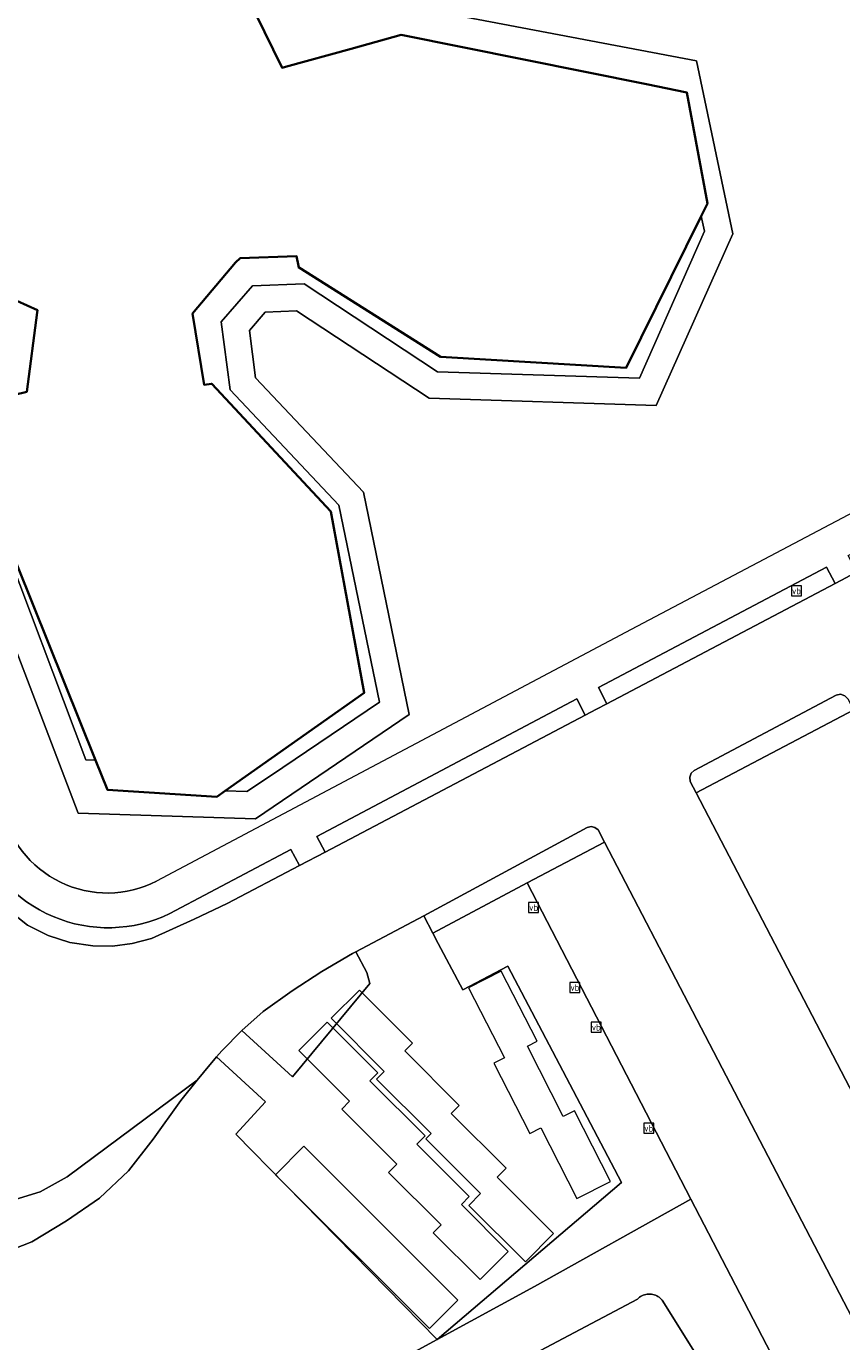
# Model space of a CAD drawing. Header units: metres. Extents: x 108651 to 109770, y 520801 to 521818.
# Tile 25 of 66: x 109047 to 109093, y 521134 to 521208. Entities that reach past the tile are written whole.
import ezdxf
from ezdxf.enums import TextEntityAlignment as Align

# ---------------------------------------------------------------- set-up
doc = ezdxf.new("R2010")
doc.units = ezdxf.units.M
for name, color, linetype, lineweight in [('B-WE-GR-BEPLANTING_CULTUUR_BODEMBEDEKKER-GV', 253, 'Continuous', 18), ('B-WE-GR-BEPLANTING_CULTUUR_HEESTERS-GV', 253, 'Continuous', 18), ('B-WE-IE-MEUBILAIR_WEGMEUBILAIR-S', 253, 'Continuous', 25), ('B-WE-OG-BEBOUWING-GV', 253, 'Continuous', 35), ('B-WE-OG-BEBOUWING_OVERBOUWING-GV', 253, 'Continuous', 18), ('B-WE-OG-TERREIN_CULTUURSCHEIDING-GV', 253, 'Continuous', 18), ('B-WE-OG-WATER_SLOOT-GV', 253, 'Continuous', 18), ('B-WE-VH-KANTVERHARDING-G', 253, 'Continuous', 18), ('B-WE-VH-VERHARDING_ASFALT-GV', 253, 'Continuous', 18), ('B-WE-VH-VERHARDING_BETONSTRAATSTEEN-A-200', 253, 'Continuous', 18), ('B-WE-VH-VERHARDING_BETONSTRAATSTEEN-GV', 253, 'Continuous', 18), ('B-WE-VH-VERHARDING_STRAATBAKSTEEN-GV', 253, 'Continuous', 18)]:
    doc.layers.add(name, color=color, linetype=linetype, lineweight=lineweight)
doc.styles.add('NLCS-ISO', font='NLCS-ISO.ttf')

# ---------------------------------------------------------------- blocks, each defined once
blk = doc.blocks.new('SIE-WEG_VERKEERSBORD-SO')
at = {"color": 0, "linetype": 'ByBlock', "lineweight": 18}
blk.add_lwpolyline([(-1.125, -1.125), (1.125, -1.125), (1.125, 1.125), (-1.125, 1.125)], close=True, dxfattribs=at)
at = {"color": 0, "linetype": 'ByBlock', "lineweight": 18, "style": 'NLCS-ISO'}
blk.add_text('vb', height=1.5, dxfattribs=at).set_placement((0, 0), align=Align.MIDDLE_CENTER)

msp = doc.modelspace()

# ---------------------------------------------------------------- hatches: boundary and pattern name
at = {"layer": 'B-WE-VH-VERHARDING_BETONSTRAATSTEEN-A-200'}
h = msp.add_hatch(dxfattribs=at)
h.set_pattern_fill('AVH-BSS_KEIFORMAAT_ELLEBOOG-SO', color=256, scale=0.2, angle=28, pattern_type=2)
h.set_pattern_definition([(28, (0, 0), (0.086829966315, 0.284008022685), [0.63, -0.21]), (298, (-0.19718, 0.37084), (0.086829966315, 0.284008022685), [0.63, -0.21])])
edge = h.paths.add_edge_path()
edge.add_line((109084.404, 521238.311), (109087.988, 521231.311))
edge.add_line((109087.988, 521231.311), (109090.308, 521226.825))
edge.add_line((109090.308, 521226.825), (109092.119, 521223.327))
edge.add_line((109092.119, 521223.327), (109093.653, 521220.373))
edge.add_line((109093.653, 521220.373), (109095.458, 521216.912))
edge.add_line((109095.458, 521216.912), (109098.209, 521211.64))
edge.add_line((109098.209, 521211.64), (109103.398, 521201.753))
edge.add_line((109103.398, 521201.753), (109106.449, 521195.941))
edge.add_line((109106.449, 521195.941), (109106.837, 521195.04))
edge.add_line((109106.837, 521195.04), (109107.496, 521194.153))
edge.add_line((109107.496, 521194.153), (109107.617, 521194.017))
edge.add_arc((109112.61, 521198.438), 6.669, 221.52273, 281.77788)
edge.add_line((109113.971, 521191.91), (109114.667, 521192.211))
edge.add_line((109114.667, 521192.211), (109113.935, 521192.052))
edge.add_line((109113.935, 521192.052), (109113.315, 521191.988))
edge.add_line((109113.315, 521191.988), (109112.693, 521191.983))
edge.add_line((109112.693, 521191.983), (109112.073, 521192.038))
edge.add_line((109112.073, 521192.038), (109111.454, 521192.153))
edge.add_line((109111.454, 521192.153), (109110.848, 521192.327))
edge.add_line((109110.848, 521192.327), (109110.263, 521192.558))
edge.add_line((109110.263, 521192.558), (109109.702, 521192.844))
edge.add_arc((109111.194, 521195.766), 3.281, 231.93518, 242.95078, ccw=False)
edge.add_arc((109112.143, 521196.978), 4.82, 210.2887, 231.93518, ccw=False)
edge.add_line((109107.981, 521194.547), (109107.777, 521194.891))
edge.add_line((109107.777, 521194.891), (109107.046, 521196.284))
edge.add_line((109107.046, 521196.284), (109101.575, 521206.785))
edge.add_line((109101.575, 521206.785), (109099.032, 521211.721))
edge.add_line((109099.032, 521211.721), (109097.672, 521214.314))
edge.add_line((109097.672, 521214.314), (109094.731, 521219.918))
edge.add_line((109094.731, 521219.918), (109092.973, 521223.273))
edge.add_line((109092.973, 521223.273), (109091.057, 521226.926))
edge.add_line((109091.057, 521226.926), (109089.525, 521229.823))
edge.add_line((109089.525, 521229.823), (109088.951, 521230.774))
edge.add_line((109088.951, 521230.774), (109084.404, 521238.311))

# ---------------------------------------------------------------- linework, layer by layer
at = {"layer": 'B-WE-GR-BEPLANTING_CULTUUR_BODEMBEDEKKER-GV', "flags": 128}
for points in [[(109058.668, 521165.168), (109059.886, 521165.137), (109061.222, 521166.009), (109067.356, 521170.157), (109065.064, 521181.27), (109058.936, 521187.77), (109058.444, 521191.596), (109060.205, 521193.633), (109063.109, 521193.75), (109070.635, 521188.786), (109082.006, 521188.428), (109085.666, 521196.718), (109085.491, 521197.559), (109081.265, 521189.015), (109070.798, 521189.627), (109062.802, 521194.675), (109062.788, 521194.753), (109062.691, 521195.301), (109059.507, 521195.186), (109059.252, 521194.942), (109056.816, 521192.065), (109057.474, 521188.058), (109057.892, 521188.108), (109057.911, 521188.11), (109064.611, 521180.908), (109066.5, 521170.696)], [(109046.771, 521187.277), (109046.572, 521187.299), (109045.805, 521180.134), (109050.817, 521166.909), (109051.357, 521166.892), (109046.063, 521180.081)]]:
    msp.add_lwpolyline(points, close=True, dxfattribs=at)
at = {"layer": 'B-WE-GR-BEPLANTING_CULTUUR_HEESTERS-GV', "flags": 128}
for points in [[(109093.042, 521176.855), (109092.543, 521177.769), (109079.707, 521170.991), (109080.178, 521170.071)], [(109085.21, 521165.055), (109094.086, 521169.728), (109093.77, 521170.337), (109093.591, 521170.527), (109093.344, 521170.608), (109093.09, 521170.554), (109085.089, 521166.319), (109084.919, 521166.156), (109084.842, 521165.933), (109084.875, 521165.699)], [(109064.291, 521161.715), (109078.957, 521169.428), (109078.477, 521170.351), (109063.824, 521162.585)], [(109075.684, 521159.972), (109080.036, 521162.278), (109079.68, 521162.963), (109079.503, 521163.107), (109079.28, 521163.158), (109079.057, 521163.104), (109069.856, 521158.114), (109070.362, 521157.152)], [(109066.029, 521156.1), (109065.841, 521156.001), (109064.118, 521154.981), (109062.441, 521153.888), (109060.811, 521152.725), (109059.604, 521151.665), (109062.458, 521149.039), (109066.815, 521154.315), (109066.646, 521154.928)]]:
    msp.add_lwpolyline(points, close=True, dxfattribs=at)
at = {"layer": 'B-WE-GR-BEPLANTING_CULTUUR_HEESTERS-GV'}
msp.add_lwpolyline([(109055.547, 521158.251, -0.455464), (109044.515, 521162.938)], format="xyb", dxfattribs=at)
at = {"layer": 'B-WE-GR-BEPLANTING_CULTUUR_HEESTERS-GV', "flags": 128}
msp.add_lwpolyline([(109046.411, 521158.479), (109047.524, 521157.602), (109048.681, 521157.015), (109049.917, 521156.618), (109051.2, 521156.421), (109052.318, 521156.417), (109053.427, 521156.555), (109054.509, 521156.834), (109056.912, 521157.926), (109058.774, 521158.817), (109062.846, 521160.955), (109062.357, 521161.858), (109055.547, 521158.251)], dxfattribs=at)
at = {"layer": 'B-WE-OG-BEBOUWING-GV', "flags": 128}
for points in [[(109046.063, 521180.081), (109051.357, 521166.892), (109052.027, 521165.223), (109058.194, 521164.833), (109058.668, 521165.168), (109066.5, 521170.696), (109064.611, 521180.908), (109057.911, 521188.11), (109057.892, 521188.108), (109057.474, 521188.058), (109056.816, 521192.065), (109059.252, 521194.942), (109059.507, 521195.186), (109062.691, 521195.301), (109062.788, 521194.753), (109062.802, 521194.675), (109070.798, 521189.627), (109081.265, 521189.015), (109085.491, 521197.559), (109085.842, 521198.269), (109084.674, 521204.534), (109082.411, 521204.989), (109068.589, 521207.769), (109065.756, 521206.991), (109062.064, 521205.978), (109061.872, 521205.925), (109059.368, 521211.036)], [(109046.913, 521192.789), (109048.086, 521192.263), (109048.068, 521192.128), (109047.483, 521187.66), (109046.792, 521187.489)]]:
    msp.add_lwpolyline(points, dxfattribs=at)
at = {"layer": 'B-WE-OG-BEBOUWING_OVERBOUWING-GV', "flags": 128}
for points in [[(109075.698, 521150.772), (109076.243, 521151.049), (109074.225, 521155.007), (109072.381, 521154.066), (109074.399, 521150.109), (109073.81, 521149.809), (109075.831, 521145.846), (109076.452, 521146.162), (109078.482, 521142.182), (109080.376, 521143.148), (109078.346, 521147.128), (109077.719, 521146.808)], [(109071.4, 521146.983), (109071.854, 521147.438), (109068.782, 521150.51), (109069.219, 521150.946), (109066.224, 521153.94), (109064.633, 521152.349), (109067.628, 521149.355), (109067.191, 521148.918), (109070.264, 521145.847), (109069.967, 521145.55), (109073.056, 521142.461), (109072.398, 521141.803), (109075.579, 521138.623), (109077.17, 521140.214), (109073.989, 521143.394), (109074.489, 521143.895)], [(109072.417, 521142.294), (109069.458, 521145.252), (109069.926, 521145.72), (109066.823, 521148.822), (109067.267, 521149.267), (109064.409, 521152.125), (109062.818, 521150.533), (109065.677, 521147.675), (109065.232, 521147.231), (109068.336, 521144.129), (109067.867, 521143.661), (109070.826, 521140.703), (109070.381, 521140.258), (109073.024, 521137.616), (109074.614, 521139.207), (109071.972, 521141.849)], [(109061.5, 521143.531), (109070.18, 521134.854), (109071.782, 521136.456), (109063.102, 521145.133)]]:
    msp.add_lwpolyline(points, close=True, dxfattribs=at)
at = {"layer": 'B-WE-OG-TERREIN_CULTUURSCHEIDING-GV', "flags": 128}
for points in [[(109068.356, 521209.502), (109085.22, 521206.312), (109087.276, 521196.557), (109082.951, 521186.887), (109070.16, 521187.29), (109062.684, 521192.222), (109060.92, 521192.151), (109060.028, 521191.119), (109060.371, 521188.449), (109066.456, 521181.994), (109069.039, 521169.475), (109060.381, 521163.588), (109050.374, 521163.906), (109044.264, 521179.942)], [(109046.096, 521120.319), (109062.689, 521129.928), (109070.607, 521134.238), (109059.261, 521145.815), (109060.936, 521147.634), (109058.182, 521150.169), (109057.441, 521149.293), (109057.089, 521148.857), (109056.164, 521147.709), (109054.596, 521145.53), (109053.21, 521143.756), (109051.575, 521142.209), (109049.726, 521140.924), (109047.77, 521139.737), (109045.637, 521138.911)], [(109091.171, 521130.062), (109084.908, 521142.158), (109076.098, 521137.228), (109070.607, 521134.238), (109062.689, 521129.928)], [(109064.177, 521127.148), (109081.893, 521136.519), (109081.95, 521136.574), (109082.011, 521136.624), (109082.076, 521136.668), (109082.145, 521136.707), (109082.217, 521136.739), (109082.292, 521136.765), (109082.368, 521136.785), (109082.446, 521136.798), (109082.525, 521136.804), (109082.604, 521136.804), (109082.682, 521136.797), (109082.76, 521136.783), (109082.836, 521136.762), (109082.911, 521136.735), (109082.982, 521136.702), (109083.051, 521136.663), (109083.116, 521136.618), (109083.176, 521136.567), (109083.233, 521136.512), (109083.284, 521136.452), (109087.122, 521130.335)]]:
    msp.add_lwpolyline(points, dxfattribs=at)
msp.add_lwpolyline([(109046.074, 521164.297, 0.496933), (109054.797, 521160.068)], format="xyb", dxfattribs=at)
msp.add_lwpolyline([(109070.607, 521134.238), (109076.098, 521137.228), (109084.908, 521142.158), (109075.684, 521159.972), (109070.362, 521157.152), (109070.671, 521156.566), (109072.06, 521153.944), (109074.591, 521155.276), (109081.003, 521143.093)], close=True, dxfattribs=at)
at = {"layer": 'B-WE-OG-WATER_SLOOT-GV', "flags": 128}
msp.add_lwpolyline([(109087.122, 521130.335), (109083.284, 521136.452), (109083.233, 521136.512), (109083.176, 521136.567), (109083.116, 521136.618), (109083.051, 521136.663), (109082.982, 521136.702), (109082.911, 521136.735), (109082.836, 521136.762), (109082.76, 521136.783), (109082.682, 521136.797), (109082.604, 521136.804), (109082.525, 521136.804), (109082.446, 521136.798), (109082.368, 521136.785), (109082.292, 521136.765), (109082.217, 521136.739), (109082.145, 521136.707), (109082.076, 521136.668), (109082.011, 521136.624), (109081.95, 521136.574), (109081.893, 521136.519), (109064.177, 521127.148)], dxfattribs=at)
at = {"layer": 'B-WE-VH-KANTVERHARDING-G', "flags": 128}
for points in [[(109059.368, 521211.036), (109061.872, 521205.925), (109062.064, 521205.978), (109065.756, 521206.991), (109068.589, 521207.769), (109082.411, 521204.989), (109084.674, 521204.534), (109085.842, 521198.269), (109085.491, 521197.559), (109085.666, 521196.718), (109082.006, 521188.428), (109070.635, 521188.786), (109063.109, 521193.75), (109060.205, 521193.633), (109058.444, 521191.596), (109058.936, 521187.77), (109065.064, 521181.27), (109067.356, 521170.157), (109061.222, 521166.009), (109059.886, 521165.137), (109058.668, 521165.168), (109058.194, 521164.833), (109052.027, 521165.223), (109051.357, 521166.892), (109050.817, 521166.909), (109045.805, 521180.134)], [(109044.264, 521179.942), (109050.374, 521163.906), (109060.381, 521163.588), (109069.039, 521169.475), (109066.456, 521181.994), (109060.371, 521188.449), (109060.028, 521191.119), (109060.92, 521192.151), (109062.684, 521192.222), (109070.16, 521187.29), (109082.951, 521186.887), (109087.276, 521196.557), (109085.22, 521206.312), (109068.356, 521209.502)], [(109046.792, 521187.489), (109047.483, 521187.66), (109048.068, 521192.128), (109048.086, 521192.263), (109046.913, 521192.789)]]:
    msp.add_lwpolyline(points, dxfattribs=at)
msp.add_lwpolyline([(109070.607, 521134.238), (109081.003, 521143.093), (109074.591, 521155.276), (109072.06, 521153.944), (109070.671, 521156.566), (109070.362, 521157.152), (109069.856, 521158.114), (109066.029, 521156.1), (109066.646, 521154.928), (109066.815, 521154.315), (109062.458, 521149.039), (109059.604, 521151.665), (109058.479, 521150.519), (109058.182, 521150.169), (109060.936, 521147.634), (109059.261, 521145.815)], close=True, dxfattribs=at)
at = {"layer": 'B-WE-VH-VERHARDING_ASFALT-GV', "flags": 128}
for points in [[(109105.733, 521183.595), (109103.855, 521182.597), (109094.266, 521177.503), (109093.676, 521177.19), (109093.042, 521176.855), (109080.178, 521170.071), (109079.59, 521169.761), (109078.957, 521169.428), (109064.291, 521161.715), (109062.846, 521160.955), (109058.774, 521158.817), (109056.912, 521157.926), (109054.509, 521156.834), (109053.427, 521156.555), (109052.318, 521156.417), (109051.2, 521156.421), (109049.917, 521156.618), (109048.681, 521157.015), (109047.524, 521157.602), (109046.411, 521158.479)], [(109100.857, 521135.01), (109085.21, 521165.055), (109084.875, 521165.699), (109084.842, 521165.933), (109084.919, 521166.156), (109085.089, 521166.319), (109093.09, 521170.554), (109093.344, 521170.608), (109093.591, 521170.527)], [(109046.575, 521142.061), (109048.234, 521142.571), (109049.753, 521143.411), (109057.089, 521148.857), (109057.441, 521149.293), (109058.182, 521150.169), (109058.479, 521150.519), (109059.604, 521151.665), (109060.811, 521152.725), (109062.441, 521153.888), (109064.118, 521154.981), (109065.841, 521156.001), (109066.029, 521156.1), (109069.856, 521158.114), (109079.057, 521163.104), (109079.28, 521163.158), (109079.503, 521163.107), (109079.68, 521162.963), (109080.036, 521162.278), (109095.651, 521132.289)]]:
    msp.add_lwpolyline(points, dxfattribs=at)
at = {"layer": 'B-WE-VH-VERHARDING_BETONSTRAATSTEEN-GV', "flags": 128}
for points in [[(109109.677, 521139.657), (109094.086, 521169.728), (109085.21, 521165.055), (109100.857, 521135.01), (109103.582, 521136.435)], [(109075.684, 521159.972), (109084.908, 521142.158), (109091.171, 521130.062), (109091.218, 521129.972), (109092.844, 521130.822), (109095.651, 521132.289), (109080.036, 521162.278)]]:
    msp.add_lwpolyline(points, close=True, dxfattribs=at)
msp.add_lwpolyline([(109045.637, 521138.911), (109047.77, 521139.737), (109049.726, 521140.924), (109051.575, 521142.209), (109053.21, 521143.756), (109054.596, 521145.53), (109056.164, 521147.709), (109057.089, 521148.857), (109049.753, 521143.411), (109048.234, 521142.571), (109046.575, 521142.061)], dxfattribs=at)
at = {"layer": 'B-WE-VH-VERHARDING_STRAATBAKSTEEN-GV', "flags": 128}
for points in [[(109093.042, 521176.855), (109093.676, 521177.19), (109094.266, 521177.503), (109093.769, 521178.427), (109103.349, 521183.5), (109103.855, 521182.597), (109105.733, 521183.595), (109104.283, 521186.27), (109081.533, 521174.252), (109054.797, 521160.068)], [(109055.547, 521158.251), (109062.357, 521161.858), (109062.846, 521160.955), (109064.291, 521161.715), (109063.824, 521162.585), (109078.477, 521170.351), (109078.957, 521169.428), (109079.59, 521169.761), (109080.178, 521170.071), (109079.707, 521170.991), (109092.543, 521177.769), (109093.042, 521176.855)]]:
    msp.add_lwpolyline(points, dxfattribs=at)
at = {"layer": 'B-WE-VH-VERHARDING_STRAATBAKSTEEN-GV'}
for points in [[(109054.797, 521160.068, -0.496933), (109046.074, 521164.297)], [(109044.515, 521162.938, 0.455464), (109055.547, 521158.251)]]:
    msp.add_lwpolyline(points, format="xyb", dxfattribs=at)

# ---------------------------------------------------------------- block references
at = {"layer": 'B-WE-IE-MEUBILAIR_WEGMEUBILAIR-S', "xscale": 0.25, "yscale": 0.25, "zscale": 0.25}
for p in [(109090.858, 521176.435), (109076.046, 521158.586), (109078.373, 521154.077), (109079.576, 521151.843), (109082.532, 521146.144)]:
    msp.add_blockref('SIE-WEG_VERKEERSBORD-SO', p, dxfattribs=at)

doc.saveas('drawing.dxf')
